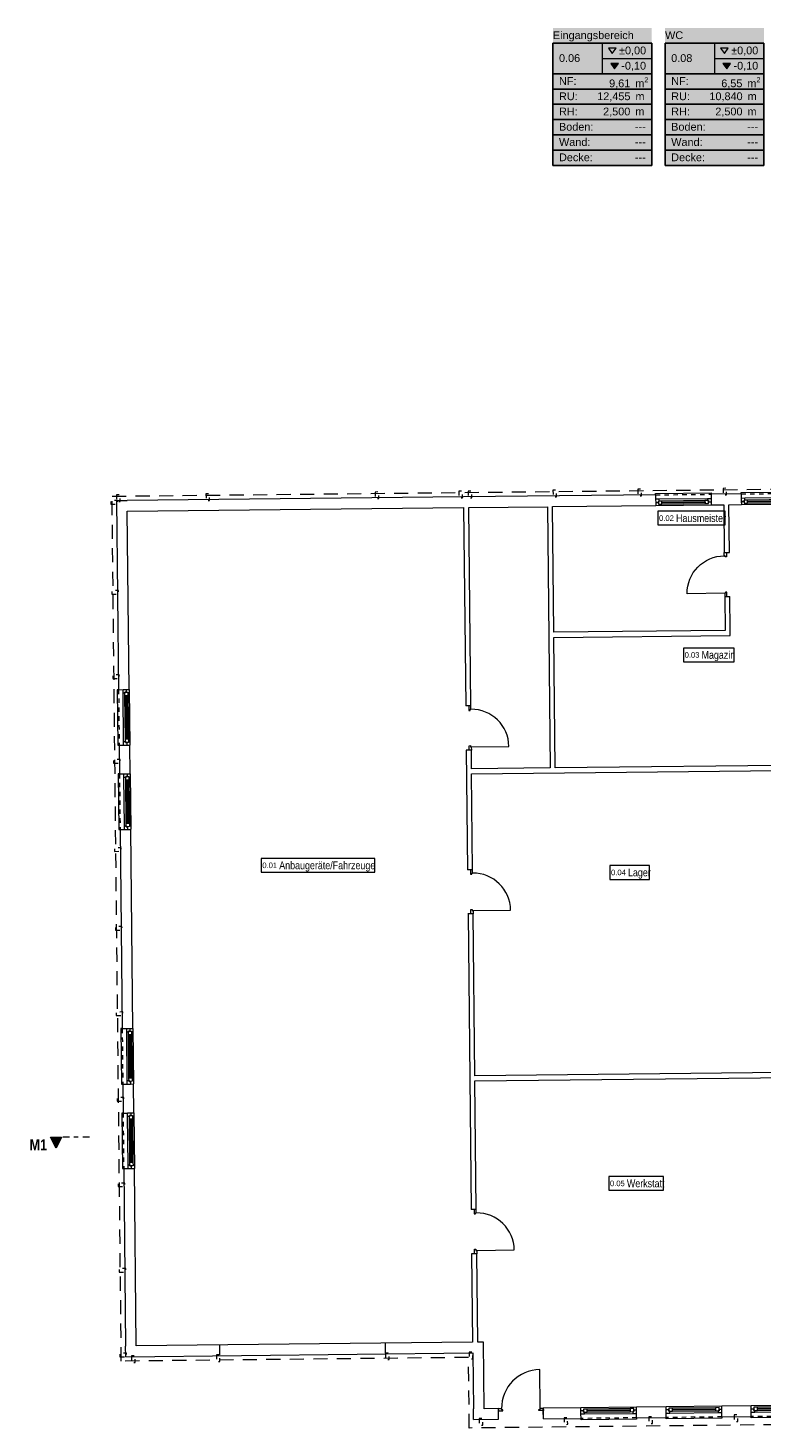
# Model space of a CAD drawing. Header units: metres. Extents: x -89 to 754, y -195 to 69.
# Tile 4 of 256: x -80 to -64, y 14 to 46. Entities that reach past the tile are written whole.
import ezdxf
from ezdxf.enums import TextEntityAlignment as Align

# ---------------------------------------------------------------- set-up
doc = ezdxf.new("R2010")
doc.units = ezdxf.units.M
doc.header["$MEASUREMENT"] = 0
for name, pattern in [('Schnittlinie', [0.3, 0.15, -0.075, 0, -0.075]), ('Strichlinie eng', [0.115, 0.075, -0.04]), ('Strichlinie_ lang', [0.529167, 0.3175, -0.211667]), ('Untersicht', [0.1, 0.075, -0.025])]:
    doc.linetypes.add(name, pattern=pattern)
for name, color, linetype in [('00 Linien_Kreise_Splines', 7, 'Continuous'), ('10 Stütze Holz', 7, 'Continuous'), ('10 Wand außen', 7, 'Continuous'), ('10 Wand innen', 7, 'Continuous'), ('80 Raum', 7, 'Continuous'), ('80 Raum 50stel', 7, 'Continuous'), ('98 Schnitt Marker', 7, 'Continuous')]:
    doc.layers.add(name, color=color, linetype=linetype)
doc.styles.add('ERSTELLTER_STIL_1', font='arial.ttf')
doc.styles.add('ERSTELLTER_STIL_2', font='ARIALN.TTF')
doc.styles.add('ERSTELLTER_STIL_3', font='ARIALN.TTF')
doc.styles.add('ERSTELLTER_STIL_4', font='arial.ttf')

# ---------------------------------------------------------------- blocks, each defined once
blk = doc.blocks.new('1-Flügelfenster 27')
at = {"layer": '10 Wand außen', "color": 7, "linetype": 'Continuous', "lineweight": 9}
for p, q in [((-0.625, 0.07), (0.625, 0.07)), ((-0.625, 0), (-0.625, 0.07)), ((-0.625, -0.07), (-0.625, 0)), ((-0.625, -0.07), (-0.625, 0)), ((0.625, 0), (0.625, 0.07)), ((0.625, -0.07), (0.625, 0)), ((0.625, -0.07), (0.625, 0)), ((-0.625, -0.17), (-0.625, -0.07)), ((-0.625, -0.17), (-0.625, -0.2)), ((-0.625, -0.2), (0.625, -0.2)), ((0.625, -0.17), (0.625, -0.07)), ((0.625, -0.2), (0.625, -0.17))]:
    blk.add_line(p, q, dxfattribs=at)
at = {"layer": '10 Wand außen', "color": 7, "linetype": 'Continuous', "lineweight": 13}
for p, q in [((-0.625, 0), (-0.565, 0)), ((-0.565, -0.03), (-0.565, 0.04)), ((-0.565, 0.04), (-0.485, 0.04)), ((-0.565, 0), (-0.565, -0.03)), ((-0.485, 0.04), (0.485, 0.04)), ((-0.485, 0.04), (-0.485, -0.03)), ((-0.485, 0.01), (0.485, 0.01)), ((0.485, -0.03), (0.485, 0.04)), ((0.485, 0.04), (0.565, 0.04)), ((0.565, 0.04), (0.565, -0.03)), ((0.565, -0.03), (0.565, 0)), ((0.565, 0), (0.625, 0)), ((-0.545, -0.07), (-0.625, -0.07)), ((-0.565, -0.03), (-0.545, -0.03)), ((-0.485, -0.03), (-0.565, -0.03)), ((-0.545, -0.03), (-0.545, -0.07)), ((0.545, -0.07), (-0.545, -0.07)), ((0.485, 0), (-0.485, 0)), ((0.485, -0.03), (-0.485, -0.03)), ((0.565, -0.03), (0.485, -0.03)), ((0.545, -0.07), (0.545, -0.03)), ((0.545, -0.03), (0.565, -0.03)), ((0.625, -0.07), (0.545, -0.07))]:
    blk.add_line(p, q, dxfattribs=at)
at = {"layer": '10 Wand außen', "color": 7, "linetype": 'Strichlinie eng', "lineweight": 9}
blk.add_line((-0.625, -0.17), (0.625, -0.17), dxfattribs=at)
blk = doc.blocks.new('Eingang 01 1-Fl 27')
at = {"layer": '10 Wand außen', "color": 7, "linetype": 'Continuous', "lineweight": 13}
for p, q in [((0.435, 0), (0.435, 0.87)), ((-0.435, 0), (-0.505, 0)), ((-0.505, 0), (-0.505, -0.05)), ((-0.435, -0.03), (-0.435, 0)), ((0.435, -0.03), (0.435, 0)), ((0.435, 0), (0.505, 0)), ((0.505, 0), (0.505, -0.05)), ((-0.505, -0.05), (-0.405, -0.05)), ((-0.405, -0.03), (-0.435, -0.03)), ((-0.405, -0.05), (-0.405, -0.03)), ((0.405, -0.05), (0.405, -0.03)), ((0.405, -0.03), (0.435, -0.03)), ((0.505, -0.05), (0.405, -0.05))]:
    blk.add_line(p, q, dxfattribs=at)
at = {"layer": '10 Wand außen', "color": 7, "linetype": 'Continuous', "lineweight": 9}
for p, q in [((-0.505, -0.05), (-0.505, 0)), ((-0.505, -0.05), (-0.505, 0)), ((0.505, -0.05), (0.505, 0)), ((0.505, -0.05), (0.505, 0)), ((-0.505, -0.24), (-0.505, -0.05)), ((0.505, -0.24), (0.505, -0.05))]:
    blk.add_line(p, q, dxfattribs=at)
blk.add_arc((0.435, 0), 0.87, 90, 180, dxfattribs=at)
blk = doc.blocks.new('Blockrahmentür 1-Fl 27_19')
at = {"layer": '10 Wand innen', "color": 7, "linetype": 'Continuous', "lineweight": 13}
for p, q in [((0.4225, 0), (0.4225, 0.845)), ((-0.4225, 0), (-0.4975, 0)), ((-0.4975, 0), (-0.4975, -0.05)), ((-0.4225, -0.02), (-0.4225, 0)), ((0.4225, -0.02), (0.4225, 0)), ((0.4225, 0), (0.4975, 0)), ((0.4975, 0), (0.4975, -0.05)), ((-0.4975, -0.05), (-0.3975, -0.05)), ((-0.3975, -0.02), (-0.4225, -0.02)), ((-0.3975, -0.05), (-0.3975, -0.02)), ((0.3975, -0.05), (0.3975, -0.02)), ((0.3975, -0.02), (0.4225, -0.02)), ((0.4975, -0.05), (0.3975, -0.05))]:
    blk.add_line(p, q, dxfattribs=at)
at = {"layer": '10 Wand innen', "color": 7, "linetype": 'Continuous', "lineweight": 9}
for p, q in [((-0.4975, 0), (-0.4975, -0.05)), ((-0.4975, 0), (-0.4975, -0.05)), ((0.4975, 0), (0.4975, -0.05)), ((0.4975, 0), (0.4975, -0.05)), ((-0.4975, -0.05), (-0.4975, -0.115)), ((0.4975, -0.05), (0.4975, -0.115))]:
    blk.add_line(p, q, dxfattribs=at)
blk.add_arc((0.4225, 0), 0.845, 90, 180, dxfattribs=at)
blk = doc.blocks.new('WC_0.08_36_1', base_point=(-64.547, 44.376))
at = {"layer": '80 Raum', "linetype": 'Continuous', "lineweight": 0, "true_color": 0x2a303f}
blk.add_hatch(color=169, dxfattribs=at).paths.add_polyline_path([(-66.061, 42.427), (-63.836, 42.427), (-63.836, 45.521), (-66.061, 45.521)])
at = {"layer": '80 Raum', "linetype": 'Continuous', "lineweight": 0, "true_color": 0x000000}
blk.add_hatch(color=18, dxfattribs=at).paths.add_polyline_path([(-64.759, 44.722), (-64.673, 44.601), (-64.587, 44.722)])
at = {"layer": '80 Raum', "color": 7, "linetype": 'Continuous', "lineweight": 9}
for p, q in [((-63.836, 45.177), (-66.061, 45.177)), ((-66.061, 45.177), (-66.061, 42.427)), ((-66.061, 45.177), (-63.836, 45.177)), ((-66.061, 44.489), (-66.061, 45.177)), ((-64.949, 45.177), (-64.949, 44.489)), ((-63.836, 42.427), (-63.836, 45.177)), ((-63.836, 45.177), (-63.836, 44.489)), ((-64.949, 44.833), (-63.836, 44.833)), ((-63.836, 44.489), (-66.061, 44.489)), ((-66.061, 44.489), (-63.836, 44.489)), ((-66.061, 44.146), (-66.061, 44.489)), ((-63.836, 44.489), (-63.836, 44.146)), ((-63.836, 44.146), (-66.061, 44.146)), ((-66.061, 44.146), (-63.836, 44.146)), ((-66.061, 43.802), (-66.061, 44.146)), ((-63.836, 44.146), (-63.836, 43.802)), ((-63.836, 43.802), (-66.061, 43.802)), ((-66.061, 43.802), (-63.836, 43.802)), ((-66.061, 43.458), (-66.061, 43.802)), ((-63.836, 43.802), (-63.836, 43.458)), ((-63.836, 43.458), (-66.061, 43.458)), ((-66.061, 43.458), (-63.836, 43.458)), ((-66.061, 43.114), (-66.061, 43.458)), ((-63.836, 43.458), (-63.836, 43.114)), ((-63.836, 43.114), (-66.061, 43.114)), ((-66.061, 43.114), (-63.836, 43.114)), ((-66.061, 42.771), (-66.061, 43.114)), ((-63.836, 43.114), (-63.836, 42.771)), ((-63.836, 42.771), (-66.061, 42.771)), ((-66.061, 42.771), (-63.836, 42.771)), ((-66.061, 42.427), (-66.061, 42.771)), ((-63.836, 42.771), (-63.836, 42.427)), ((-66.061, 42.427), (-63.836, 42.427)), ((-63.836, 42.427), (-66.061, 42.427))]:
    blk.add_line(p, q, dxfattribs=at)
at = {"layer": '80 Raum', "color": 7, "linetype": 'Continuous', "lineweight": 13, "flags": 128}
for points in [[(-64.811, 45.066), (-64.725, 44.944), (-64.639, 45.066)], [(-64.759, 44.722), (-64.673, 44.601), (-64.587, 44.722)]]:
    blk.add_lwpolyline(points, close=True, dxfattribs=at)
at = {"layer": '80 Raum', "color": 7, "lineweight": 9, "char_height": 0.175, "attachment_point": 1, "style": 'ERSTELLTER_STIL_1'}
for s, insert in [('\\A1;{\\pql;\\pt0,0.05;\\fArial|b0|i0|c0|p0;\\W1.000000;±0,00\\fArial|b0|i0|c0|p0;\\W1.000000;\\A1{\\H.66x;\\S^  ;}\\fArial|b0|i0|c0|p0;\\W1.000000;\\fArial|b0|i0|c0|p0;\\W1.000000;\\A1{\\H.66x;\\S^  ;}}', (-64.573, 45.103)), ('\\A1;{\\pql;\\pt0,0.05;\\fArial|b0|i0|c0|p0;\\W1.000000;-0,10\\fArial|b0|i0|c0|p0;\\W1.000000;\\A1{\\H.66x;\\S^  ;}\\fArial|b0|i0|c0|p0;\\W1.000000;\\fArial|b0|i0|c0|p0;\\W1.000000;\\A1{\\H.66x;\\S^  ;}}', (-64.521, 44.759)), ('\\A1;{\\pql;\\pt0,0.05;\\fArial|b0|i0|c0|p0;\\W1.000000;6,55\\fArial|b0|i0|c0|p0;\\W1.000000;\\A1{\\H.66x;\\S^  ;}\\fArial|b0|i0|c0|p0;\\W1.000000; m\\fArial|b0|i0|c0|p0;\\W1.000000;\\A1{\\H.66x;\\S2^  ;}}', (-64.796, 44.413)), ('\\A1;{\\pql;\\pt0,0.05;\\fArial|b0|i0|c0|p0;\\W1.000000;10,840\\fArial|b0|i0|c0|p0;\\W1.000000;\\A1{\\H.66x;\\S^  ;}\\fArial|b0|i0|c0|p0;\\W1.000000; m\\fArial|b0|i0|c0|p0;\\W1.000000;\\A1{\\H.66x;\\S^  ;}}', (-65.063, 44.071)), ('\\A1;{\\pql;\\pt0,0.05;\\fArial|b0|i0|c0|p0;\\W1.000000;2,500\\fArial|b0|i0|c0|p0;\\W1.000000;\\A1{\\H.66x;\\S^  ;}\\fArial|b0|i0|c0|p0;\\W1.000000; m\\fArial|b0|i0|c0|p0;\\W1.000000;\\A1{\\H.66x;\\S^  ;}}', (-64.93, 43.728))]:
    blk.add_mtext(s, dxfattribs=dict(at, insert=insert))
at = {"layer": '80 Raum', "color": 7, "lineweight": 9}
for tag, style, p in [('ROOM_NAME', 'ERSTELLTER_STIL_4', (-66.061, 45.446)), ('DUMMY_850', 'ERSTELLTER_STIL_4', (-63.974, 45.486)), ('ROOM_NUMBER', 'ERSTELLTER_STIL_1', (-65.923, 44.931)), ('measuredNetAreaCode', 'ERSTELLTER_STIL_1', (-65.923, 44.415)), ('perimeterCode', 'ERSTELLTER_STIL_1', (-65.923, 44.071)), ('ceilingHeightCode', 'ERSTELLTER_STIL_1', (-65.923, 43.728)), ('measuredAreaCode', 'ERSTELLTER_STIL_1', (-65.923, 43.384)), ('DUMMY_851_0', 'ERSTELLTER_STIL_1', (-64.213, 43.384)), ('DUMMY_852', 'ERSTELLTER_STIL_1', (-65.923, 43.04)), ('DUMMY_851_1', 'ERSTELLTER_STIL_1', (-64.213, 43.04)), ('DUMMY_853', 'ERSTELLTER_STIL_1', (-65.923, 42.696)), ('DUMMY_851_2', 'ERSTELLTER_STIL_1', (-64.213, 42.696))]:
    blk.add_attdef(tag, text='', height=0.175, dxfattribs=dict(at, style=style)).set_placement(p, align=Align.TOP_LEFT)
blk = doc.blocks.new('Eingangsbereich_0.06_48_1', base_point=(-67.473, 43.974))
at = {"layer": '80 Raum', "linetype": 'Continuous', "lineweight": 0, "true_color": 0x2a303f}
blk.add_hatch(color=169, dxfattribs=at).paths.add_polyline_path([(-68.586, 42.427), (-66.361, 42.427), (-66.361, 45.521), (-68.586, 45.521)])
at = {"layer": '80 Raum', "linetype": 'Continuous', "lineweight": 0, "true_color": 0x000000}
blk.add_hatch(color=18, dxfattribs=at).paths.add_polyline_path([(-67.284, 44.722), (-67.198, 44.601), (-67.112, 44.722)])
at = {"layer": '80 Raum', "color": 7, "linetype": 'Continuous', "lineweight": 9}
for p, q in [((-66.361, 45.177), (-68.586, 45.177)), ((-68.586, 45.177), (-68.586, 42.427)), ((-68.586, 45.177), (-66.361, 45.177)), ((-68.586, 44.489), (-68.586, 45.177)), ((-67.473, 45.177), (-67.473, 44.489)), ((-66.361, 42.427), (-66.361, 45.177)), ((-66.361, 45.177), (-66.361, 44.489)), ((-67.473, 44.833), (-66.361, 44.833)), ((-66.361, 44.489), (-68.586, 44.489)), ((-68.586, 44.489), (-66.361, 44.489)), ((-68.586, 44.146), (-68.586, 44.489)), ((-66.361, 44.489), (-66.361, 44.146)), ((-66.361, 44.146), (-68.586, 44.146)), ((-68.586, 44.146), (-66.361, 44.146)), ((-68.586, 43.802), (-68.586, 44.146)), ((-66.361, 44.146), (-66.361, 43.802)), ((-66.361, 43.802), (-68.586, 43.802)), ((-68.586, 43.802), (-66.361, 43.802)), ((-68.586, 43.458), (-68.586, 43.802)), ((-66.361, 43.802), (-66.361, 43.458)), ((-66.361, 43.458), (-68.586, 43.458)), ((-68.586, 43.458), (-66.361, 43.458)), ((-68.586, 43.114), (-68.586, 43.458)), ((-66.361, 43.458), (-66.361, 43.114)), ((-66.361, 43.114), (-68.586, 43.114)), ((-68.586, 43.114), (-66.361, 43.114)), ((-68.586, 42.771), (-68.586, 43.114)), ((-66.361, 43.114), (-66.361, 42.771)), ((-66.361, 42.771), (-68.586, 42.771)), ((-68.586, 42.771), (-66.361, 42.771)), ((-68.586, 42.427), (-68.586, 42.771)), ((-66.361, 42.771), (-66.361, 42.427)), ((-68.586, 42.427), (-66.361, 42.427)), ((-66.361, 42.427), (-68.586, 42.427))]:
    blk.add_line(p, q, dxfattribs=at)
at = {"layer": '80 Raum', "color": 7, "linetype": 'Continuous', "lineweight": 13, "flags": 128}
for points in [[(-67.336, 45.066), (-67.25, 44.944), (-67.164, 45.066)], [(-67.284, 44.722), (-67.198, 44.601), (-67.112, 44.722)]]:
    blk.add_lwpolyline(points, close=True, dxfattribs=at)
at = {"layer": '80 Raum', "color": 7, "lineweight": 9, "char_height": 0.175, "attachment_point": 1, "style": 'ERSTELLTER_STIL_1'}
for s, insert in [('\\A1;{\\pql;\\pt0,0.05;\\fArial|b0|i0|c0|p0;\\W1.000000;±0,00\\fArial|b0|i0|c0|p0;\\W1.000000;\\A1{\\H.66x;\\S^  ;}\\fArial|b0|i0|c0|p0;\\W1.000000;\\fArial|b0|i0|c0|p0;\\W1.000000;\\A1{\\H.66x;\\S^  ;}}', (-67.097, 45.103)), ('\\A1;{\\pql;\\pt0,0.05;\\fArial|b0|i0|c0|p0;\\W1.000000;-0,10\\fArial|b0|i0|c0|p0;\\W1.000000;\\A1{\\H.66x;\\S^  ;}\\fArial|b0|i0|c0|p0;\\W1.000000;\\fArial|b0|i0|c0|p0;\\W1.000000;\\A1{\\H.66x;\\S^  ;}}', (-67.046, 44.759)), ('\\A1;{\\pql;\\pt0,0.05;\\fArial|b0|i0|c0|p0;\\W1.000000;9,61\\fArial|b0|i0|c0|p0;\\W1.000000;\\A1{\\H.66x;\\S^  ;}\\fArial|b0|i0|c0|p0;\\W1.000000; m\\fArial|b0|i0|c0|p0;\\W1.000000;\\A1{\\H.66x;\\S2^  ;}}', (-67.32, 44.413)), ('\\A1;{\\pql;\\pt0,0.05;\\fArial|b0|i0|c0|p0;\\W1.000000;12,455\\fArial|b0|i0|c0|p0;\\W1.000000;\\A1{\\H.66x;\\S^  ;}\\fArial|b0|i0|c0|p0;\\W1.000000; m\\fArial|b0|i0|c0|p0;\\W1.000000;\\A1{\\H.66x;\\S^  ;}}', (-67.588, 44.071)), ('\\A1;{\\pql;\\pt0,0.05;\\fArial|b0|i0|c0|p0;\\W1.000000;2,500\\fArial|b0|i0|c0|p0;\\W1.000000;\\A1{\\H.66x;\\S^  ;}\\fArial|b0|i0|c0|p0;\\W1.000000; m\\fArial|b0|i0|c0|p0;\\W1.000000;\\A1{\\H.66x;\\S^  ;}}', (-67.455, 43.728))]:
    blk.add_mtext(s, dxfattribs=dict(at, insert=insert))
at = {"layer": '80 Raum', "color": 7, "lineweight": 9}
for tag, style, p in [('ROOM_NAME', 'ERSTELLTER_STIL_4', (-68.586, 45.446)), ('DUMMY_850', 'ERSTELLTER_STIL_4', (-66.498, 45.486)), ('ROOM_NUMBER', 'ERSTELLTER_STIL_1', (-68.448, 44.931)), ('measuredNetAreaCode', 'ERSTELLTER_STIL_1', (-68.448, 44.415)), ('perimeterCode', 'ERSTELLTER_STIL_1', (-68.448, 44.071)), ('ceilingHeightCode', 'ERSTELLTER_STIL_1', (-68.448, 43.728)), ('measuredAreaCode', 'ERSTELLTER_STIL_1', (-68.448, 43.384)), ('DUMMY_851_0', 'ERSTELLTER_STIL_1', (-66.738, 43.384)), ('DUMMY_852', 'ERSTELLTER_STIL_1', (-68.448, 43.04)), ('DUMMY_851_1', 'ERSTELLTER_STIL_1', (-66.738, 43.04)), ('DUMMY_853', 'ERSTELLTER_STIL_1', (-68.448, 42.696)), ('DUMMY_851_2', 'ERSTELLTER_STIL_1', (-66.738, 42.696))]:
    blk.add_attdef(tag, text='', height=0.175, dxfattribs=dict(at, style=style)).set_placement(p, align=Align.TOP_LEFT)

msp = doc.modelspace()

# ---------------------------------------------------------------- hatches: boundary and pattern name
at = {"layer": '98 Schnitt Marker', "linetype": 'Continuous', "lineweight": 0, "true_color": 0x000000}
msp.add_hatch(color=18, dxfattribs=at).paths.add_polyline_path([(-79.893, 20.546), (-79.768, 20.296), (-79.643, 20.546)])

# ---------------------------------------------------------------- linework, layer by layer
at = {"layer": '00 Linien_Kreise_Splines', "color": 7, "linetype": 'Continuous', "lineweight": 9}
for p, q in [((-76.08, 15.643), (-76.083, 15.862)), ((-72.353, 15.682), (-72.355, 15.902))]:
    msp.add_line(p, q, dxfattribs=at)
at = {"layer": '00 Linien_Kreise_Splines', "color": 7, "linetype": 'Strichlinie_ lang', "lineweight": 9}
msp.add_lwpolyline([(-78.299, 15.498), (-78.507, 34.977), (-43.196, 35.354), (-43.021, 15.866), (-50.835, 15.781), (-50.827, 14.203), (-70.468, 13.993), (-70.485, 15.582)], close=True, dxfattribs=at)
at = {"layer": '10 Stütze Holz', "color": 7, "linetype": 'Untersicht', "lineweight": 13, "flags": 128}
for points in [[(-78.407, 35.008), (-78.406, 34.858), (-78.326, 34.859), (-78.327, 35.009)], [(-76.394, 35.03), (-76.392, 34.88), (-76.312, 34.881), (-76.314, 35.031)], [(-72.587, 35.071), (-72.585, 34.921), (-72.505, 34.922), (-72.507, 35.072)], [(-70.704, 35.091), (-70.703, 34.941), (-70.623, 34.942), (-70.624, 35.092)], [(-70.493, 35.093), (-70.491, 34.943), (-70.411, 34.944), (-70.413, 35.094)], [(-68.584, 35.113), (-68.582, 34.964), (-68.502, 34.964), (-68.504, 35.114)], [(-66.674, 35.134), (-66.673, 34.984), (-66.593, 34.985), (-66.594, 35.135)], [(-64.756, 35.154), (-64.755, 35.004), (-64.675, 35.005), (-64.676, 35.155)], [(-78.535, 34.797), (-78.385, 34.798), (-78.386, 34.878), (-78.536, 34.877)], [(-78.514, 32.772), (-78.364, 32.773), (-78.364, 32.853), (-78.514, 32.852)], [(-78.493, 30.871), (-78.343, 30.873), (-78.344, 30.953), (-78.494, 30.951)], [(-78.473, 28.965), (-78.323, 28.966), (-78.324, 29.046), (-78.474, 29.045)], [(-78.452, 26.979), (-78.302, 26.98), (-78.303, 27.06), (-78.453, 27.059)], [(-78.433, 25.206), (-78.283, 25.208), (-78.284, 25.288), (-78.434, 25.286)], [(-78.412, 23.28), (-78.262, 23.282), (-78.263, 23.362), (-78.413, 23.36)], [(-78.392, 21.355), (-78.242, 21.356), (-78.243, 21.436), (-78.393, 21.435)], [(-78.371, 19.429), (-78.221, 19.43), (-78.222, 19.51), (-78.372, 19.509)], [(-78.351, 17.503), (-78.201, 17.504), (-78.201, 17.584), (-78.351, 17.583)], [(-78.33, 15.598), (-78.18, 15.6), (-78.181, 15.68), (-78.331, 15.678)], [(-78.071, 15.621), (-78.07, 15.471), (-77.99, 15.472), (-77.991, 15.622)], [(-76.16, 15.642), (-76.159, 15.492), (-76.079, 15.493), (-76.08, 15.643)], [(-72.353, 15.682), (-72.352, 15.532), (-72.272, 15.533), (-72.273, 15.683)], [(-70.471, 15.703), (-70.469, 15.553), (-70.389, 15.553), (-70.391, 15.703)], [(-70.243, 14.205), (-70.242, 14.055), (-70.162, 14.056), (-70.163, 14.206)], [(-68.334, 14.225), (-68.333, 14.075), (-68.253, 14.076), (-68.254, 14.226)], [(-66.425, 14.246), (-66.423, 14.096), (-66.343, 14.097), (-66.345, 14.247)], [(-64.507, 14.287), (-64.505, 14.137), (-64.425, 14.138), (-64.427, 14.288)]]:
    msp.add_lwpolyline(points, close=True, dxfattribs=at)
at = {"layer": '10 Wand außen', "color": 7, "linetype": 'Continuous', "lineweight": 9}
for p, q in [((-66.274, 35.007), (-66.273, 34.907)), ((-65.023, 35.021), (-65.022, 34.921)), ((-64.347, 35.028), (-64.345, 34.928)), ((-66.273, 34.907), (-66.272, 34.837)), ((-66.272, 34.837), (-66.271, 34.767)), ((-65.022, 34.921), (-65.021, 34.851)), ((-65.021, 34.851), (-65.021, 34.781)), ((-64.345, 34.928), (-64.345, 34.858)), ((-64.345, 34.858), (-64.344, 34.788)), ((-78.361, 30.62), (-78.261, 30.621)), ((-78.261, 30.621), (-78.191, 30.622)), ((-78.191, 30.622), (-78.121, 30.623)), ((-78.347, 29.37), (-78.247, 29.371)), ((-78.247, 29.371), (-78.177, 29.371)), ((-78.177, 29.371), (-78.107, 29.372)), ((-78.34, 28.723), (-78.24, 28.724)), ((-78.24, 28.724), (-78.17, 28.725)), ((-78.17, 28.725), (-78.1, 28.726)), ((-78.327, 27.473), (-78.227, 27.474)), ((-78.227, 27.474), (-78.157, 27.475)), ((-78.157, 27.475), (-78.087, 27.475)), ((-78.279, 22.988), (-78.179, 22.99)), ((-78.179, 22.99), (-78.109, 22.99)), ((-78.109, 22.99), (-78.039, 22.991)), ((-78.266, 21.738), (-78.166, 21.739)), ((-78.166, 21.739), (-78.096, 21.74)), ((-78.096, 21.74), (-78.026, 21.741)), ((-78.259, 21.086), (-78.159, 21.087)), ((-78.159, 21.087), (-78.089, 21.088)), ((-78.089, 21.088), (-78.019, 21.089)), ((-78.245, 19.836), (-78.145, 19.837)), ((-78.145, 19.837), (-78.075, 19.838)), ((-78.075, 19.838), (-78.005, 19.838)), ((-69.811, 14.379), (-69.811, 14.429)), ((-69.809, 14.189), (-69.811, 14.379)), ((-68.801, 14.39), (-68.801, 14.44)), ((-68.799, 14.2), (-68.801, 14.39)), ((-67.955, 14.379), (-67.955, 14.449)), ((-67.954, 14.309), (-67.955, 14.379)), ((-67.953, 14.209), (-67.954, 14.309)), ((-66.704, 14.392), (-66.705, 14.462)), ((-66.703, 14.322), (-66.704, 14.392)), ((-66.702, 14.222), (-66.703, 14.322)), ((-66.037, 14.399), (-66.037, 14.469)), ((-66.036, 14.329), (-66.037, 14.399)), ((-66.035, 14.229), (-66.036, 14.329)), ((-64.786, 14.413), (-64.787, 14.483)), ((-64.785, 14.343), (-64.786, 14.413)), ((-64.784, 14.243), (-64.785, 14.343)), ((-64.123, 14.42), (-64.124, 14.49)), ((-64.123, 14.35), (-64.123, 14.42)), ((-64.121, 14.25), (-64.123, 14.35))]:
    msp.add_line(p, q, dxfattribs=at)
at = {"layer": '10 Wand außen', "color": 7, "linetype": 'Continuous', "lineweight": 9, "flags": 128}
for points in [[(-66.274, 35.007), (-70.597, 34.961)], [(-64.347, 35.028), (-65.023, 35.021)], [(-78.406, 34.878), (-78.166, 34.88)], [(-78.406, 34.878), (-78.361, 30.62)], [(-70.597, 34.961), (-78.166, 34.88)], [(-78.164, 34.64), (-70.594, 34.721)], [(-70.479, 34.723), (-68.71, 34.741)], [(-68.595, 34.743), (-66.271, 34.767)], [(-65.021, 34.781), (-64.741, 34.784)], [(-64.626, 34.785), (-64.344, 34.788)], [(-78.121, 30.623), (-78.164, 34.64)], [(-78.347, 29.37), (-78.34, 28.723)], [(-78.1, 28.726), (-78.107, 29.372)], [(-78.327, 27.473), (-78.279, 22.988)], [(-78.039, 22.991), (-78.087, 27.475)], [(-78.266, 21.738), (-78.259, 21.086)], [(-78.019, 21.089), (-78.026, 21.741)], [(-78.245, 19.836), (-78.203, 15.839)], [(-77.963, 15.842), (-78.005, 19.838)], [(-78.2, 15.599), (-78.203, 15.839)], [(-70.393, 15.923), (-77.963, 15.842)], [(-70.149, 15.925), (-70.278, 15.924)], [(-70.133, 14.426), (-70.149, 15.925)], [(-78.2, 15.599), (-70.386, 15.683)], [(-70.386, 15.683), (-70.373, 14.423)], [(-70.37, 14.183), (-70.373, 14.423)], [(-70.37, 14.183), (-69.809, 14.189)], [(-69.811, 14.429), (-70.133, 14.426)], [(-67.955, 14.449), (-68.801, 14.44)], [(-68.799, 14.2), (-67.953, 14.209)], [(-66.037, 14.469), (-66.705, 14.462)], [(-66.702, 14.222), (-66.035, 14.229)], [(-64.124, 14.49), (-64.787, 14.483)], [(-64.784, 14.243), (-64.121, 14.25)]]:
    msp.add_lwpolyline(points, dxfattribs=at)
at = {"layer": '10 Wand innen', "color": 7, "linetype": 'Continuous', "lineweight": 9}
for p, q in [((-64.729, 33.71), (-64.679, 33.711)), ((-64.679, 33.711), (-64.614, 33.712)), ((-64.719, 32.715), (-64.669, 32.716)), ((-64.669, 32.716), (-64.604, 32.717)), ((-70.481, 30.254), (-70.546, 30.253)), ((-70.431, 30.254), (-70.481, 30.254)), ((-70.471, 29.259), (-70.536, 29.258)), ((-70.421, 29.259), (-70.471, 29.259)), ((-70.442, 26.565), (-70.507, 26.564)), ((-70.392, 26.566), (-70.442, 26.565)), ((-70.431, 25.57), (-70.496, 25.569)), ((-70.381, 25.571), (-70.431, 25.57)), ((-70.36, 18.913), (-70.425, 18.912)), ((-70.31, 18.914), (-70.36, 18.913)), ((-70.35, 17.918), (-70.415, 17.917)), ((-70.3, 17.919), (-70.35, 17.918))]:
    msp.add_line(p, q, dxfattribs=at)
at = {"layer": '10 Wand innen', "color": 7, "linetype": 'Continuous', "lineweight": 9, "flags": 128}
for points in [[(-70.594, 34.721), (-70.546, 30.253)], [(-70.431, 30.254), (-70.479, 34.723)], [(-68.71, 34.741), (-68.648, 28.857)], [(-68.565, 31.913), (-68.595, 34.743)], [(-64.741, 34.784), (-64.729, 33.71)], [(-64.614, 33.712), (-64.626, 34.785)], [(-64.719, 32.715), (-64.711, 31.954)], [(-64.596, 31.955), (-64.604, 32.717)], [(-64.711, 31.954), (-68.565, 31.913)], [(-64.594, 31.84), (-64.596, 31.955)], [(-68.564, 31.798), (-64.594, 31.84)], [(-68.533, 28.858), (-68.564, 31.798)], [(-70.536, 29.258), (-70.507, 26.564)], [(-70.416, 28.838), (-70.421, 29.259)], [(-68.648, 28.857), (-70.416, 28.838)], [(-70.415, 28.723), (-62.745, 28.805)], [(-70.392, 26.566), (-70.415, 28.723)], [(-62.747, 28.92), (-68.533, 28.858)], [(-70.496, 25.569), (-70.425, 18.912)], [(-70.342, 21.923), (-70.381, 25.571)], [(-62.704, 22.005), (-70.342, 21.923)], [(-70.341, 21.808), (-62.479, 21.892)], [(-70.31, 18.914), (-70.341, 21.808)], [(-70.415, 17.917), (-70.393, 15.923)], [(-70.278, 15.924), (-70.3, 17.919)]]:
    msp.add_lwpolyline(points, dxfattribs=at)
at = {"layer": '80 Raum 50stel', "color": 7, "linetype": 'Continuous', "lineweight": 9, "flags": 128}
for points in [[(-66.221, 34.329), (-64.712, 34.329), (-64.712, 34.639), (-66.221, 34.639), (-66.221, 34.329)], [(-65.646, 31.248), (-64.508, 31.248), (-64.508, 31.558), (-65.646, 31.558), (-65.646, 31.248)], [(-75.151, 26.509), (-72.594, 26.509), (-72.594, 26.818), (-75.151, 26.818), (-75.151, 26.509)], [(-67.302, 26.349), (-66.412, 26.349), (-66.412, 26.659), (-67.302, 26.659), (-67.302, 26.349)], [(-67.326, 19.348), (-66.098, 19.348), (-66.098, 19.657), (-67.326, 19.657), (-67.326, 19.348)]]:
    msp.add_lwpolyline(points, close=True, dxfattribs=at)
at = {"layer": '98 Schnitt Marker', "color": 7, "linetype": 'Schnittlinie', "lineweight": 9}
msp.add_line((-79.018, 20.546), (-79.643, 20.546), dxfattribs=at)
at = {"layer": '98 Schnitt Marker', "color": 7, "linetype": 'Continuous', "lineweight": 9, "flags": 128}
msp.add_lwpolyline([(-79.893, 20.546), (-79.643, 20.546), (-79.768, 20.296)], close=True, dxfattribs=at)

# ---------------------------------------------------------------- block references
at = {"layer": '10 Wand außen', "color": 7, "linetype": 'Continuous', "lineweight": 13, "xscale": -1}
for p, rotation in [((-65.647, 34.844), 180.6118029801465), ((-63.719, 34.865), 180.6118029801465), ((-63.498, 14.426), 0.6118029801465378), ((-67.329, 14.386), 0.6118029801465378), ((-65.411, 14.406), 0.6118029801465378)]:
    msp.add_blockref('1-Flügelfenster 27', p, dxfattribs=dict(at, rotation=rotation))
at = {"layer": '10 Wand außen', "color": 7, "linetype": 'Continuous', "lineweight": 13}
for name, p, rotation in [('1-Flügelfenster 27', (-78.184, 29.997), 270.6118029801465), ('1-Flügelfenster 27', (-78.164, 28.1), 270.6118029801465), ('1-Flügelfenster 27', (-78.102, 22.365), 270.6118029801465), ('1-Flügelfenster 27', (-78.082, 20.463), 270.6118029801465), ('Eingang 01 1-Fl 27', (-69.306, 14.434), 0.6118029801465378)]:
    msp.add_blockref(name, p, dxfattribs=dict(at, rotation=rotation))
at = {"layer": '10 Wand innen', "color": 7, "linetype": 'Continuous', "lineweight": 13, "xscale": -1, "rotation": 90.61180298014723}
msp.add_blockref('Blockrahmentür 1-Fl 27_19', (-64.724, 33.213), dxfattribs=at)
at = {"layer": '10 Wand innen', "color": 7, "linetype": 'Continuous', "lineweight": 13, "rotation": 270.6118029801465}
for p in [(-70.426, 29.757), (-70.387, 26.068), (-70.305, 18.416)]:
    msp.add_blockref('Blockrahmentür 1-Fl 27_19', p, dxfattribs=at)
at = {"layer": '80 Raum', "color": 7, "linetype": 'Continuous', "lineweight": 13}
ref = msp.add_blockref('Eingangsbereich_0.06_48_1', (-67.473, 43.974), dxfattribs=at)
ref.add_attrib('ROOM_NAME', 'Eingangsbereich', dxfattribs={"color": 7, "lineweight": 9, "height": 0.175, "style": 'ERSTELLTER_STIL_4'}).set_placement((-68.586, 45.446), align=Align.TOP_LEFT)
ref.add_attrib('ROOM_NUMBER', '0.06', dxfattribs={"color": 7, "lineweight": 9, "height": 0.175, "style": 'ERSTELLTER_STIL_1'}).set_placement((-68.448, 44.931), align=Align.TOP_LEFT)
ref.add_attrib('measuredAreaCode', 'Boden: ', dxfattribs={"color": 7, "lineweight": 9, "height": 0.175, "style": 'ERSTELLTER_STIL_1'}).set_placement((-68.448, 43.384), align=Align.TOP_LEFT)
ref.add_attrib('measuredNetAreaCode', 'NF: ', dxfattribs={"color": 7, "lineweight": 9, "height": 0.175, "style": 'ERSTELLTER_STIL_1'}).set_placement((-68.448, 44.415), align=Align.TOP_LEFT)
ref.add_attrib('perimeterCode', 'RU: ', dxfattribs={"color": 7, "lineweight": 9, "height": 0.175, "style": 'ERSTELLTER_STIL_1'}).set_placement((-68.448, 44.071), align=Align.TOP_LEFT)
ref.add_attrib('ceilingHeightCode', 'RH: ', dxfattribs={"color": 7, "lineweight": 9, "height": 0.175, "style": 'ERSTELLTER_STIL_1'}).set_placement((-68.448, 43.728), align=Align.TOP_LEFT)
ref.add_attrib('DUMMY_851', '---', dxfattribs={"color": 7, "lineweight": 9, "height": 0.175, "style": 'ERSTELLTER_STIL_1'}).set_placement((-66.738, 43.384), align=Align.TOP_LEFT)
ref.add_attrib('DUMMY_851_1', '---', dxfattribs={"color": 7, "lineweight": 9, "height": 0.175, "style": 'ERSTELLTER_STIL_1'}).set_placement((-66.738, 43.04), align=Align.TOP_LEFT)
ref.add_attrib('DUMMY_851_2', '---', dxfattribs={"color": 7, "lineweight": 9, "height": 0.175, "style": 'ERSTELLTER_STIL_1'}).set_placement((-66.738, 42.696), align=Align.TOP_LEFT)
ref.add_attrib('DUMMY_852', 'Wand: ', dxfattribs={"color": 7, "lineweight": 9, "height": 0.175, "style": 'ERSTELLTER_STIL_1'}).set_placement((-68.448, 43.04), align=Align.TOP_LEFT)
ref.add_attrib('DUMMY_853', 'Decke: ', dxfattribs={"color": 7, "lineweight": 9, "height": 0.175, "style": 'ERSTELLTER_STIL_1'}).set_placement((-68.448, 42.696), align=Align.TOP_LEFT)
ref = msp.add_blockref('WC_0.08_36_1', (-64.547, 44.376), dxfattribs=at)
ref.add_attrib('ROOM_NAME', 'WC', dxfattribs={"color": 7, "lineweight": 9, "height": 0.175, "style": 'ERSTELLTER_STIL_4'}).set_placement((-66.061, 45.446), align=Align.TOP_LEFT)
ref.add_attrib('ROOM_NUMBER', '0.08', dxfattribs={"color": 7, "lineweight": 9, "height": 0.175, "style": 'ERSTELLTER_STIL_1'}).set_placement((-65.923, 44.931), align=Align.TOP_LEFT)
ref.add_attrib('measuredAreaCode', 'Boden: ', dxfattribs={"color": 7, "lineweight": 9, "height": 0.175, "style": 'ERSTELLTER_STIL_1'}).set_placement((-65.923, 43.384), align=Align.TOP_LEFT)
ref.add_attrib('measuredNetAreaCode', 'NF: ', dxfattribs={"color": 7, "lineweight": 9, "height": 0.175, "style": 'ERSTELLTER_STIL_1'}).set_placement((-65.923, 44.415), align=Align.TOP_LEFT)
ref.add_attrib('perimeterCode', 'RU: ', dxfattribs={"color": 7, "lineweight": 9, "height": 0.175, "style": 'ERSTELLTER_STIL_1'}).set_placement((-65.923, 44.071), align=Align.TOP_LEFT)
ref.add_attrib('ceilingHeightCode', 'RH: ', dxfattribs={"color": 7, "lineweight": 9, "height": 0.175, "style": 'ERSTELLTER_STIL_1'}).set_placement((-65.923, 43.728), align=Align.TOP_LEFT)
ref.add_attrib('DUMMY_851', '---', dxfattribs={"color": 7, "lineweight": 9, "height": 0.175, "style": 'ERSTELLTER_STIL_1'}).set_placement((-64.213, 43.384), align=Align.TOP_LEFT)
ref.add_attrib('DUMMY_851_1', '---', dxfattribs={"color": 7, "lineweight": 9, "height": 0.175, "style": 'ERSTELLTER_STIL_1'}).set_placement((-64.213, 43.04), align=Align.TOP_LEFT)
ref.add_attrib('DUMMY_851_2', '---', dxfattribs={"color": 7, "lineweight": 9, "height": 0.175, "style": 'ERSTELLTER_STIL_1'}).set_placement((-64.213, 42.696), align=Align.TOP_LEFT)
ref.add_attrib('DUMMY_852', 'Wand: ', dxfattribs={"color": 7, "lineweight": 9, "height": 0.175, "style": 'ERSTELLTER_STIL_1'}).set_placement((-65.923, 43.04), align=Align.TOP_LEFT)
ref.add_attrib('DUMMY_853', 'Decke: ', dxfattribs={"color": 7, "lineweight": 9, "height": 0.175, "style": 'ERSTELLTER_STIL_1'}).set_placement((-65.923, 42.696), align=Align.TOP_LEFT)

# ---------------------------------------------------------------- texts
at = {"layer": '80 Raum 50stel', "color": 7, "linetype": 'Continuous', "lineweight": 9, "char_height": 0.125, "attachment_point": 7, "style": 'ERSTELLTER_STIL_3'}
for s, insert in [('\\A1;{\\pql;\\fArial Narrow|b0|i0|c0|p0;\\W1.000000;0.0\\fArial Narrow|b0|i0|c0|p0;\\W1.000000;2\\fArial Narrow|b0|i0|c0|p0;\\W1.000000; \\fArial Narrow|b0|i0|c0|p0;\\H1.400000x;\\W1.000000;Hausmeister}', (-66.196, 34.393)), ('\\A1;{\\pql;\\fArial Narrow|b0|i0|c0|p0;\\W1.000000;0.0\\fArial Narrow|b0|i0|c0|p0;\\W1.000000;3\\fArial Narrow|b0|i0|c0|p0;\\W1.000000; \\fArial Narrow|b0|i0|c0|p0;\\H1.400000x;\\W1.000000;Magazin}', (-65.621, 31.263)), ('\\A1;{\\pql;\\fArial Narrow|b0|i0|c0|p0;\\W1.000000;0.0\\fArial Narrow|b0|i0|c0|p0;\\W1.000000;1\\fArial Narrow|b0|i0|c0|p0;\\W1.000000; \\fArial Narrow|b0|i0|c0|p0;\\H1.400000x;\\W1.000000;Anbaugeräte/Fahrzeuge}', (-75.126, 26.524)), ('\\A1;{\\pql;\\fArial Narrow|b0|i0|c0|p0;\\W1.000000;0.\\fArial Narrow|b0|i0|c0|p0;\\W1.000000;04\\fArial Narrow|b0|i0|c0|p0;\\W1.000000; \\fArial Narrow|b0|i0|c0|p0;\\H1.400000x;\\W1.000000;Lager}', (-67.277, 26.364)), ('\\A1;{\\pql;\\fArial Narrow|b0|i0|c0|p0;\\W1.000000;0.0\\fArial Narrow|b0|i0|c0|p0;\\W1.000000;5\\fArial Narrow|b0|i0|c0|p0;\\W1.000000; \\fArial Narrow|b0|i0|c0|p0;\\H1.400000x;\\W1.000000;Werkstatt}', (-67.301, 19.412))]:
    msp.add_mtext(s, dxfattribs=dict(at, insert=insert))
at = {"layer": '98 Schnitt Marker', "color": 7, "lineweight": 9, "insert": (-79.968, 20.246), "char_height": 0.25, "attachment_point": 9, "style": 'ERSTELLTER_STIL_2'}
msp.add_mtext('\\A1;{\\pqr;\\pt0;\\fArial Narrow|b1|i0|c0|p0;\\W1.000000;M1}', dxfattribs=at)

doc.saveas('drawing.dxf')
